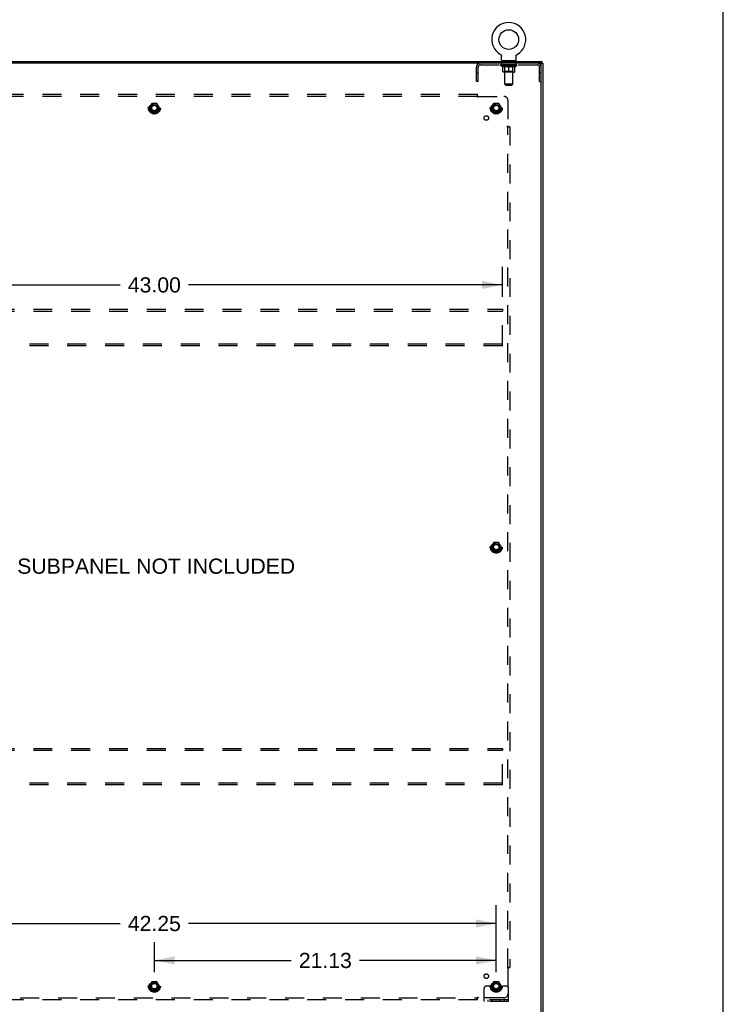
# Model space of a CAD drawing. Header units: inches. Extents: x 0 to 212, y 0 to 138.
# Tile 20 of 20: x 169 to 212, y 46 to 107. Entities that reach past the tile are written whole.
import ezdxf

# ---------------------------------------------------------------- set-up
doc = ezdxf.new("R2010")
doc.units = ezdxf.units.IN
doc.header["$LTSCALE"] = 11.6875
doc.header["$MEASUREMENT"] = 0
doc.linetypes.add('HIDDEN', pattern=[0.2, 0.1, -0.1])
doc.layers.get('0').update_dxf_attribs({"linetype": 'CONTINUOUS'})
for name, color, linetype in [('02___PRT_ALL_AXES', 7, 'CONTINUOUS'), ('DEFAULT_2', 8, 'HIDDEN'), ('DIMENSIONS', 7, 'CONTINUOUS')]:
    doc.layers.add(name, color=color, linetype=linetype)
doc.styles.get("Standard").update_dxf_attribs({"font": 'arial.ttf'})
doc.dimstyles.new('DIMSTYLE_1', dxfattribs={"dimtxt": 0.9375, "dimasz": 1.25, "dimexe": 0.09, "dimexo": 0.07, "dimgap": 0.0375, "dimtad": 0, "dimtih": 1, "dimtoh": 1, "dimzin": 4, "dimdsep": 46, "dimtxsty": 'Standard', "dimblk": '_FILLED', "dimblk1": '_FILLED', "dimblk2": '_FILLED', "dimcen": 0.09, "dimazin": 1, "dimtfac": 1, "dimtdec": 3, "dimtofl": 0, "dimtmove": 0, "dimatfit": 3, "dimldrblk": '_FILLED', "dimfxl": 0, "dimtolj": 1, "dimtzin": 4, "dimarcsym": 0})

# ---------------------------------------------------------------- blocks, each defined once
blk = doc.blocks.new('_FILLED')
at = {"color": 0, "linetype": 'ByBlock'}
blk.add_solid([(0, 0), (-1, 0.2), (-1, -0.2)], dxfattribs=at)
blk = doc.blocks.new('*D3')
at = {"layer": 'DIMENSIONS', "color": 2, "linetype": 'Continuous'}
for p, q in [((156.223, 48), (156.223, 52.123)), ((198.473, 48), (198.473, 52.123)), ((156.223, 50.998), (175.242, 50.998)), ((198.473, 50.998), (179.455, 50.998))]:
    blk.add_line(p, q, dxfattribs=at)
at = {"layer": 'DIMENSIONS', "color": 2, "linetype": 'Continuous', "xscale": 1.25, "yscale": 1.25, "zscale": 1.25, "rotation": 180}
blk.add_blockref('_FILLED', (156.223, 50.998), dxfattribs=at)
at = {"layer": 'DIMENSIONS', "color": 2, "linetype": 'Continuous', "xscale": 1.25, "yscale": 1.25, "zscale": 1.25}
blk.add_blockref('_FILLED', (198.473, 50.998), dxfattribs=at)
at = {"layer": 'DIMENSIONS', "color": 2, "linetype": 'Continuous', "insert": (177.348, 51.466), "char_height": 0.9375, "width": 3.27602, "attachment_point": 2, "line_spacing_factor": 0.9}
blk.add_mtext('42.25', dxfattribs=at)
blk = doc.blocks.new('*D4')
at = {"layer": 'DIMENSIONS', "color": 2, "linetype": 'Continuous'}
for p, q in [((177.348, 48), (177.348, 49.841)), ((198.473, 48), (198.473, 49.841)), ((177.348, 48.716), (185.804, 48.716)), ((198.473, 48.716), (190.018, 48.716))]:
    blk.add_line(p, q, dxfattribs=at)
at = {"layer": 'DIMENSIONS', "color": 2, "linetype": 'Continuous', "xscale": 1.25, "yscale": 1.25, "zscale": 1.25, "rotation": 180}
blk.add_blockref('_FILLED', (177.348, 48.716), dxfattribs=at)
at = {"layer": 'DIMENSIONS', "color": 2, "linetype": 'Continuous', "xscale": 1.25, "yscale": 1.25, "zscale": 1.25}
blk.add_blockref('_FILLED', (198.473, 48.716), dxfattribs=at)
at = {"layer": 'DIMENSIONS', "color": 2, "linetype": 'Continuous', "insert": (187.911, 49.185), "char_height": 0.9375, "width": 3.27602, "attachment_point": 2, "line_spacing_factor": 0.9}
blk.add_mtext('21.13', dxfattribs=at)
blk = doc.blocks.new('*D5')
at = {"layer": 'DIMENSIONS', "color": 2, "linetype": 'Continuous'}
for p, q in [((155.848, 89.709), (155.848, 91.571)), ((198.848, 89.709), (198.848, 91.571)), ((155.848, 90.446), (175.242, 90.446)), ((198.848, 90.446), (179.455, 90.446))]:
    blk.add_line(p, q, dxfattribs=at)
at = {"layer": 'DIMENSIONS', "color": 2, "linetype": 'Continuous', "xscale": 1.25, "yscale": 1.25, "zscale": 1.25, "rotation": 180}
blk.add_blockref('_FILLED', (155.848, 90.446), dxfattribs=at)
at = {"layer": 'DIMENSIONS', "color": 2, "linetype": 'Continuous', "xscale": 1.25, "yscale": 1.25, "zscale": 1.25}
blk.add_blockref('_FILLED', (198.848, 90.446), dxfattribs=at)
at = {"layer": 'DIMENSIONS', "color": 2, "linetype": 'Continuous', "insert": (177.348, 90.915), "char_height": 0.9375, "width": 3.27602, "attachment_point": 2, "line_spacing_factor": 0.9}
blk.add_mtext('43.00', dxfattribs=at)

msp = doc.modelspace()

# ---------------------------------------------------------------- linework, layer by layer
at = {"color": 7, "linetype": 'Continuous'}
for p, q in [((212.5, 0), (212.5, 137.5)), ((198.729, 104.685), (198.729, 104.685)), ((198.729, 104.685), (198.732, 104.683)), ((198.732, 104.683), (198.736, 104.681)), ((198.736, 104.681), (198.74, 104.678)), ((198.74, 104.678), (198.743, 104.675)), ((198.743, 104.676), (198.747, 104.673)), ((198.747, 104.673), (198.75, 104.67)), ((198.75, 104.67), (198.753, 104.667)), ((198.753, 104.667), (198.757, 104.664)), ((198.757, 104.664), (198.76, 104.661)), ((198.76, 104.661), (198.763, 104.657)), ((198.763, 104.657), (198.765, 104.654)), ((198.765, 104.654), (198.768, 104.65)), ((198.768, 104.65), (198.771, 104.647)), ((198.771, 104.647), (198.773, 104.643)), ((198.773, 104.643), (198.775, 104.639)), ((198.775, 104.639), (198.778, 104.635)), ((198.778, 104.635), (198.78, 104.631)), ((198.78, 104.631), (198.781, 104.627)), ((198.781, 104.627), (198.783, 104.623)), ((198.783, 104.623), (198.785, 104.619)), ((198.785, 104.619), (198.786, 104.615)), ((199.702, 104.615), (199.704, 104.619)), ((199.704, 104.619), (199.706, 104.623)), ((199.705, 104.623), (199.707, 104.627)), ((199.707, 104.627), (199.709, 104.631)), ((199.709, 104.631), (199.711, 104.635)), ((199.711, 104.635), (199.713, 104.639)), ((199.713, 104.639), (199.716, 104.643)), ((199.716, 104.643), (199.718, 104.647)), ((199.718, 104.647), (199.721, 104.65)), ((199.721, 104.65), (199.723, 104.654)), ((199.723, 104.654), (199.726, 104.657)), ((199.726, 104.657), (199.729, 104.661)), ((199.729, 104.661), (199.732, 104.664)), ((199.732, 104.664), (199.735, 104.667)), ((199.735, 104.667), (199.739, 104.67)), ((199.738, 104.67), (199.742, 104.673)), ((199.742, 104.673), (199.745, 104.676)), ((199.745, 104.675), (199.749, 104.678)), ((199.749, 104.678), (199.753, 104.681)), ((199.753, 104.681), (199.756, 104.683)), ((199.753, 104.681), (199.754, 104.682)), ((199.756, 104.683), (199.76, 104.685)), ((199.76, 104.685), (199.76, 104.685)), ((153.4, 104.25), (201.296, 104.25)), ((198.786, 104.615), (198.787, 104.611)), ((198.787, 104.611), (198.789, 104.606)), ((198.79, 104.602), (198.79, 104.598)), ((198.792, 104.34), (198.792, 104.576)), ((198.807, 104.28), (198.807, 104.25)), ((199.682, 104.28), (198.807, 104.28)), ((199.682, 104.28), (199.682, 104.25)), ((199.696, 104.576), (199.696, 104.58)), ((199.696, 104.34), (199.696, 104.576)), ((199.697, 104.589), (199.697, 104.593)), ((199.699, 104.602), (199.7, 104.606)), ((199.7, 104.606), (199.701, 104.611)), ((199.701, 104.611), (199.702, 104.615)), ((201.244, 104.099), (201.244, 104.146)), ((201.296, 104.25), (201.296, 104.146)), ((201.296, 104.146), (201.348, 104.146))]:
    msp.add_line(p, q, dxfattribs=at)
at = {"color": 3, "linetype": 'Continuous'}
for p, q in [((201.296, 104.146), (153.4, 104.146)), ((201.244, 44.414), (201.244, 104.086)), ((201.348, 104.146), (201.348, 44.354))]:
    msp.add_line(p, q, dxfattribs=at)
at = {"color": 7, "linetype": 'Continuous'}
for points in [[(198.789, 104.606), (198.79, 104.602), (198.79, 104.598), (198.791, 104.593), (198.792, 104.589), (198.792, 104.585), (198.792, 104.58), (198.792, 104.576)], [(198.792, 104.589), (198.792, 104.585), (198.792, 104.58)], [(199.696, 104.58), (199.697, 104.585), (199.697, 104.589), (199.697, 104.593), (199.698, 104.598), (199.699, 104.602)]]:
    msp.add_lwpolyline(points, dxfattribs=at)
msp.add_circle((199.244, 105.604), 0.609, dxfattribs=at)
for centre, radius, start, end in [((199.244, 105.604), 1.054, 299.10425, 240.89576), ((198.852, 104.34), 0.06, 180, 270), ((199.636, 104.34), 0.06, 270, 360)]:
    msp.add_arc(centre, radius, start, end, dxfattribs=at)
at = {"color": 3, "linetype": 'Continuous'}
msp.add_arc((201.184, 104.086), 0.06, 0, 90, dxfattribs=at)
at = {"layer": '02___PRT_ALL_AXES', "color": 8, "linetype": 'HIDDEN'}
for p, q in [((198.807, 104.042), (198.807, 104.146)), ((199.682, 104.146), (198.807, 104.146)), ((199.682, 104.042), (198.807, 104.042)), ((199.682, 104.042), (199.682, 104.146))]:
    msp.add_line(p, q, dxfattribs=at)
for centre, radius in [((177.348, 101.375), 0.372), ((177.348, 101.375), 0.356), ((177.348, 101.375), 0.25), ((198.473, 101.375), 0.372), ((198.473, 101.375), 0.356), ((198.473, 101.375), 0.25), ((177.348, 101.375), 0.183), ((198.473, 101.375), 0.183), ((197.855, 100.757), 0.141), ((198.473, 74.25), 0.372), ((198.473, 74.25), 0.356), ((198.473, 74.25), 0.25), ((198.473, 74.25), 0.183), ((177.348, 47.125), 0.372), ((177.348, 47.125), 0.356), ((197.855, 47.744), 0.141), ((198.473, 47.125), 0.372), ((198.473, 47.125), 0.356), ((177.348, 47.125), 0.25), ((177.348, 47.125), 0.183), ((198.473, 47.125), 0.25), ((198.473, 47.125), 0.183)]:
    msp.add_circle(centre, radius, dxfattribs=at)
at = {"layer": 'DEFAULT_2', "color": 8, "linetype": 'HIDDEN'}
for p, q in [((198.729, 104.685), (198.729, 104.685)), ((198.734, 104.682), (198.736, 104.681)), ((199.76, 104.685), (199.76, 104.685)), ((197.491, 104.042), (200.998, 104.042)), ((198.738, 104.005), (198.738, 104.042)), ((198.746, 104.037), (198.746, 104.042)), ((198.753, 104.034), (198.753, 104.037)), ((198.753, 104.034), (199.736, 104.034)), ((198.76, 104.034), (198.76, 104.037)), ((198.761, 104.034), (198.761, 104.037)), ((198.769, 104.037), (198.769, 104.042)), ((198.782, 104.034), (198.782, 104.037)), ((198.783, 104.034), (198.783, 104.037)), ((198.806, 104.037), (198.806, 104.042)), ((198.818, 104.034), (198.818, 104.037)), ((198.82, 104.034), (198.82, 104.037)), ((198.983, 104.037), (198.822, 104.037)), ((198.857, 104.037), (198.857, 104.042)), ((198.858, 104.034), (198.858, 104.037)), ((198.858, 104.034), (198.858, 104.037)), ((198.861, 104.034), (198.861, 104.037)), ((198.866, 104.034), (198.866, 104.037)), ((198.866, 104.034), (198.866, 104.037)), ((198.869, 104.034), (198.869, 104.037)), ((198.872, 104.034), (198.872, 104.038)), ((198.875, 104.034), (198.875, 104.037)), ((198.887, 104.034), (198.887, 104.037)), ((198.901, 104.034), (198.901, 104.039)), ((198.901, 104.034), (198.901, 104.037)), ((198.918, 104.034), (198.918, 104.037)), ((198.919, 104.037), (198.919, 104.042)), ((198.927, 104.034), (198.927, 104.037)), ((198.93, 104.034), (198.93, 104.037)), ((198.937, 104.034), (198.937, 104.037)), ((198.946, 104.034), (198.946, 104.04)), ((198.959, 104.034), (198.959, 104.037)), ((198.961, 104.034), (198.961, 104.037)), ((198.983, 104.034), (198.983, 104.037)), ((199.037, 104.037), (198.987, 104.037)), ((198.991, 104.037), (198.991, 104.042)), ((198.994, 104.28), (198.994, 104.25)), ((198.995, 102.84), (198.995, 104.25)), ((198.997, 104.034), (198.997, 104.037)), ((199, 104.034), (199, 104.037)), ((199.005, 104.034), (199.005, 104.041)), ((199.009, 104.034), (199.009, 104.037)), ((199.017, 104.034), (199.017, 104.037)), ((199.037, 104.034), (199.037, 104.037)), ((199.096, 104.037), (199.049, 104.037)), ((199.065, 104.034), (199.065, 104.037)), ((199.071, 104.037), (199.071, 104.042)), ((199.074, 104.034), (199.074, 104.037)), ((199.076, 104.034), (199.076, 104.042)), ((199.078, 104.034), (199.078, 104.037)), ((199.084, 104.034), (199.084, 104.037)), ((199.096, 104.034), (199.096, 104.037)), ((199.161, 104.037), (199.117, 104.037)), ((199.128, 104.034), (199.128, 104.037)), ((199.153, 104.037), (199.244, 104.042)), ((199.156, 104.037), (199.156, 104.042)), ((199.157, 104.042), (199.156, 104.042)), ((199.157, 104.037), (199.157, 104.042)), ((199.157, 104.034), (199.157, 104.037)), ((199.16, 104.034), (199.16, 104.037)), ((199.161, 104.034), (199.161, 104.037)), ((199.161, 104.034), (199.161, 104.037)), ((199.228, 104.037), (199.189, 104.037)), ((199.194, 104.034), (199.194, 104.037)), ((199.228, 104.034), (199.228, 104.037)), ((199.242, 104.037), (199.242, 104.037)), ((199.242, 104.034), (199.242, 104.037)), ((199.242, 104.034), (199.242, 104.037)), ((199.244, 104.037), (199.244, 104.042)), ((199.246, 104.034), (199.246, 104.037)), ((199.246, 104.034), (199.246, 104.037)), ((199.246, 104.037), (199.246, 104.037)), ((199.248, 104.037), (199.3, 104.037)), ((199.261, 104.034), (199.261, 104.037)), ((199.274, 104.037), (199.274, 104.041)), ((199.274, 104.041), (199.336, 104.037)), ((199.291, 104.037), (199.291, 104.04)), ((199.295, 104.034), (199.295, 104.037)), ((199.328, 104.034), (199.328, 104.037)), ((199.328, 104.034), (199.328, 104.037)), ((199.328, 104.037), (199.371, 104.037)), ((199.329, 104.034), (199.329, 104.037)), ((199.332, 104.037), (199.332, 104.042)), ((199.332, 104.037), (199.332, 104.042)), ((199.332, 104.042), (199.332, 104.042)), ((199.332, 104.034), (199.332, 104.037)), ((199.361, 104.034), (199.361, 104.037)), ((199.392, 104.034), (199.392, 104.037)), ((199.392, 104.037), (199.44, 104.037)), ((199.404, 104.034), (199.404, 104.037)), ((199.41, 104.034), (199.41, 104.037)), ((199.413, 104.034), (199.413, 104.042)), ((199.414, 104.034), (199.414, 104.037)), ((199.417, 104.037), (199.417, 104.042)), ((199.423, 104.034), (199.423, 104.037)), ((199.452, 104.034), (199.452, 104.037)), ((199.452, 104.037), (199.502, 104.037)), ((199.471, 104.034), (199.471, 104.037)), ((199.48, 104.034), (199.48, 104.037)), ((199.483, 104.034), (199.483, 104.041)), ((199.488, 104.034), (199.488, 104.037)), ((199.492, 104.034), (199.492, 104.037)), ((199.493, 102.84), (199.493, 104.25)), ((199.494, 104.28), (199.494, 104.25)), ((199.497, 104.037), (199.497, 104.042)), ((199.506, 104.034), (199.506, 104.037)), ((199.506, 104.037), (199.667, 104.037)), ((199.527, 104.034), (199.527, 104.037)), ((199.53, 104.034), (199.53, 104.037)), ((199.542, 104.034), (199.542, 104.04)), ((199.551, 104.034), (199.551, 104.037)), ((199.559, 104.034), (199.559, 104.037)), ((199.562, 104.034), (199.562, 104.037)), ((199.57, 104.037), (199.57, 104.042)), ((199.571, 104.034), (199.571, 104.037)), ((199.587, 104.034), (199.587, 104.039)), ((199.588, 104.034), (199.588, 104.037)), ((199.602, 104.034), (199.602, 104.037)), ((199.613, 104.034), (199.613, 104.037)), ((199.617, 104.034), (199.617, 104.038)), ((199.62, 104.034), (199.62, 104.037)), ((199.622, 104.034), (199.622, 104.037)), ((199.622, 104.034), (199.622, 104.037)), ((199.628, 104.034), (199.628, 104.037)), ((199.63, 104.034), (199.63, 104.037)), ((199.631, 104.034), (199.631, 104.037)), ((199.632, 104.037), (199.632, 104.042)), ((199.669, 104.034), (199.669, 104.037)), ((199.671, 104.034), (199.671, 104.037)), ((199.683, 104.037), (199.683, 104.042)), ((199.706, 104.034), (199.706, 104.037)), ((199.707, 104.034), (199.707, 104.037)), ((199.72, 104.037), (199.72, 104.042)), ((199.728, 104.034), (199.728, 104.037)), ((199.729, 104.034), (199.729, 104.037)), ((199.736, 104.034), (199.736, 104.037)), ((199.743, 104.037), (199.743, 104.042)), ((199.751, 104.005), (199.751, 104.042)), ((197.244, 103.021), (197.244, 103.9)), ((197.348, 103.551), (197.244, 103.551)), ((197.348, 103.021), (197.348, 103.9)), ((199.751, 104.005), (198.738, 104.005)), ((198.865, 103.916), (198.738, 104.005)), ((198.865, 103.916), (198.874, 103.916)), ((198.874, 103.626), (198.874, 103.951)), ((199.585, 103.596), (198.903, 103.596)), ((198.994, 103.628), (198.962, 103.596)), ((199.131, 103.916), (198.988, 103.916)), ((198.994, 103.628), (198.994, 104.003)), ((199.494, 103.628), (198.994, 103.628)), ((199.244, 103.596), (199.244, 103.951)), ((199.501, 103.916), (199.357, 103.916)), ((199.494, 103.628), (199.494, 104.003)), ((199.494, 103.628), (199.526, 103.596)), ((199.615, 103.626), (199.615, 103.951)), ((199.615, 103.916), (199.623, 103.916)), ((199.623, 103.916), (199.751, 104.005)), ((201.14, 103.021), (201.14, 103.9)), ((201.244, 103.551), (201.14, 103.551)), ((197.348, 103.021), (197.244, 103.021)), ((199.493, 102.84), (198.995, 102.84)), ((199.055, 102.78), (198.995, 102.84)), ((199.433, 102.78), (199.493, 102.84)), ((201.14, 103.021), (201.244, 103.021)), ((197.317, 102.219), (157.38, 102.219)), ((197.317, 102.053), (197.317, 102.219)), ((199.055, 102.78), (199.433, 102.78)), ((197.317, 102.094), (157.38, 102.094)), ((177.185, 101.648), (177.031, 101.38)), ((177.503, 101.653), (177.194, 101.653)), ((177.666, 101.38), (177.511, 101.648)), ((197.352, 102.094), (198.942, 102.094)), ((198.31, 101.648), (198.156, 101.38)), ((198.628, 101.653), (198.319, 101.653)), ((198.791, 101.38), (198.636, 101.648)), ((199.192, 101.844), (199.192, 100.255)), ((177.031, 101.37), (177.185, 101.103)), ((177.503, 101.098), (177.194, 101.098)), ((177.511, 101.103), (177.666, 101.37)), ((198.156, 101.37), (198.31, 101.103)), ((198.628, 101.098), (198.319, 101.098)), ((198.636, 101.103), (198.791, 101.37)), ((199.151, 100.219), (199.317, 100.219)), ((199.192, 48.282), (199.192, 100.219)), ((199.211, 100.236), (199.204, 100.243)), ((199.317, 100.219), (199.317, 48.282)), ((155.848, 88.938), (198.848, 88.938)), ((155.848, 88.834), (198.848, 88.834)), ((198.848, 88.938), (198.848, 88.834)), ((198.848, 86.792), (198.848, 88.834)), ((198.848, 86.792), (155.848, 86.792)), ((198.848, 86.688), (155.848, 86.688)), ((198.848, 86.688), (198.848, 86.792)), ((198.31, 74.523), (198.156, 74.255)), ((198.156, 74.245), (198.31, 73.978)), ((198.628, 74.528), (198.319, 74.528)), ((198.791, 74.255), (198.636, 74.523)), ((198.636, 73.978), (198.791, 74.245)), ((198.628, 73.973), (198.319, 73.973)), ((155.848, 61.813), (198.848, 61.813)), ((155.848, 61.709), (198.848, 61.709)), ((198.848, 61.813), (198.848, 61.709)), ((198.848, 59.667), (198.848, 61.709)), ((198.848, 59.667), (155.848, 59.667)), ((198.848, 59.563), (198.848, 59.667)), ((198.848, 59.563), (155.848, 59.563)), ((199.151, 48.282), (199.317, 48.282)), ((199.192, 48.246), (199.192, 46.657)), ((177.185, 47.398), (177.031, 47.13)), ((177.031, 47.12), (177.185, 46.853)), ((177.503, 47.403), (177.194, 47.403)), ((177.503, 46.848), (177.194, 46.848)), ((177.666, 47.13), (177.511, 47.398)), ((177.511, 46.853), (177.666, 47.12)), ((197.723, 46.178), (197.723, 47)), ((197.937, 47.125), (197.848, 47.125)), ((198.059, 47.125), (197.937, 47.125)), ((198.298, 47.125), (198.059, 47.125)), ((198.31, 47.398), (198.156, 47.13)), ((198.156, 47.12), (198.31, 46.853)), ((198.628, 47.403), (198.319, 47.403)), ((198.628, 46.848), (198.319, 46.848)), ((198.791, 47.13), (198.636, 47.398)), ((198.636, 46.853), (198.791, 47.12)), ((198.648, 47.125), (198.888, 47.125)), ((199.009, 47.125), (198.888, 47.125)), ((199.098, 47.125), (199.009, 47.125)), ((199.223, 46.178), (199.223, 47)), ((157.38, 46.407), (197.317, 46.407)), ((197.317, 46.282), (157.38, 46.282)), ((197.317, 46.282), (197.317, 46.448)), ((197.334, 46.388), (197.341, 46.394)), ((198.942, 46.407), (197.352, 46.407)), ((199.223, 46.282), (197.723, 46.282)), ((197.97, 46.178), (197.97, 46.282)), ((198.226, 46.178), (198.226, 46.282)), ((198.72, 46.178), (198.72, 46.282)), ((198.976, 46.178), (198.976, 46.282)), ((199.223, 46.178), (197.723, 46.178))]:
    msp.add_line(p, q, dxfattribs=at)
for points in [[(198.874, 103.951), (198.894, 103.943), (198.915, 103.935), (198.935, 103.929), (198.954, 103.924), (198.974, 103.919), (198.994, 103.916)], [(198.988, 103.916), (198.969, 103.92), (198.95, 103.924), (198.931, 103.929), (198.912, 103.935), (198.893, 103.942), (198.874, 103.95)], [(199.124, 103.916), (199.144, 103.92), (199.163, 103.924), (199.183, 103.929), (199.203, 103.936), (199.224, 103.943), (199.244, 103.951)], [(199.244, 103.949), (199.225, 103.942), (199.206, 103.935), (199.187, 103.929), (199.168, 103.924), (199.15, 103.92), (199.131, 103.916)], [(199.244, 103.951), (199.265, 103.943), (199.286, 103.936), (199.306, 103.929), (199.326, 103.924), (199.345, 103.92), (199.365, 103.916)], [(199.357, 103.916), (199.339, 103.92), (199.32, 103.924), (199.301, 103.929), (199.283, 103.935), (199.264, 103.942), (199.244, 103.949)], [(199.495, 103.916), (199.515, 103.92), (199.535, 103.924), (199.554, 103.929), (199.574, 103.936), (199.594, 103.943), (199.615, 103.951)], [(199.615, 103.95), (199.595, 103.942), (199.576, 103.935), (199.557, 103.929), (199.538, 103.924), (199.52, 103.92), (199.501, 103.916)], [(197.317, 102.133), (197.319, 102.131), (197.32, 102.128), (197.322, 102.126), (197.323, 102.124), (197.325, 102.123), (197.326, 102.121), (197.328, 102.119), (197.33, 102.117), (197.331, 102.116), (197.333, 102.114), (197.334, 102.113)], [(197.317, 102.053), (197.319, 102.054), (197.321, 102.055), (197.322, 102.056), (197.324, 102.057), (197.325, 102.058), (197.327, 102.059), (197.328, 102.06), (197.33, 102.062), (197.331, 102.063), (197.333, 102.065), (197.334, 102.067), (197.335, 102.069), (197.337, 102.071), (197.338, 102.073), (197.34, 102.075), (197.341, 102.077), (197.342, 102.079), (197.344, 102.082), (197.345, 102.084), (197.347, 102.086), (197.348, 102.089), (197.35, 102.091), (197.351, 102.093), (197.352, 102.094)], [(197.334, 102.113), (197.341, 102.106), (197.343, 102.105), (197.344, 102.103), (197.346, 102.101), (197.348, 102.099), (197.35, 102.097), (197.351, 102.096), (197.352, 102.094)], [(199.151, 100.219), (199.152, 100.221), (199.153, 100.223), (199.153, 100.224), (199.154, 100.226), (199.155, 100.227), (199.157, 100.229), (199.158, 100.231), (199.16, 100.232), (199.161, 100.233), (199.163, 100.235), (199.165, 100.236), (199.166, 100.238), (199.168, 100.239), (199.171, 100.24), (199.173, 100.242)], [(199.173, 100.242), (199.177, 100.244), (199.18, 100.246), (199.182, 100.247), (199.184, 100.249), (199.187, 100.25), (199.189, 100.252), (199.19, 100.253), (199.192, 100.255)], [(199.204, 100.243), (199.202, 100.245), (199.201, 100.246), (199.199, 100.248), (199.197, 100.25), (199.195, 100.252), (199.194, 100.253), (199.192, 100.255)], [(199.231, 100.219), (199.228, 100.221), (199.226, 100.222), (199.224, 100.224), (199.222, 100.225), (199.22, 100.227), (199.219, 100.229), (199.217, 100.23), (199.215, 100.232), (199.214, 100.233), (199.212, 100.235), (199.211, 100.236)], [(199.151, 48.282), (199.152, 48.28), (199.153, 48.278), (199.153, 48.277), (199.154, 48.275), (199.155, 48.273), (199.157, 48.272), (199.158, 48.27), (199.16, 48.269), (199.161, 48.267), (199.163, 48.266), (199.165, 48.265), (199.166, 48.263), (199.168, 48.262), (199.171, 48.261), (199.173, 48.259), (199.177, 48.256)], [(199.177, 48.256), (199.18, 48.255), (199.182, 48.254), (199.184, 48.252), (199.187, 48.251), (199.189, 48.249), (199.19, 48.248), (199.192, 48.246)], [(199.211, 48.265), (199.204, 48.258), (199.202, 48.256), (199.201, 48.254), (199.199, 48.253), (199.197, 48.251), (199.195, 48.249), (199.194, 48.248), (199.192, 48.246)], [(199.231, 48.282), (199.228, 48.28), (199.226, 48.279), (199.224, 48.277), (199.222, 48.275), (199.22, 48.274), (199.219, 48.272), (199.217, 48.271), (199.215, 48.269), (199.214, 48.268), (199.212, 48.266), (199.211, 48.265)], [(197.317, 46.448), (197.319, 46.447), (197.321, 46.446), (197.322, 46.445), (197.324, 46.444), (197.325, 46.443), (197.327, 46.442), (197.328, 46.441), (197.33, 46.439), (197.331, 46.438), (197.333, 46.436), (197.334, 46.434), (197.335, 46.432), (197.337, 46.43), (197.338, 46.428), (197.34, 46.426)], [(197.317, 46.368), (197.319, 46.37), (197.32, 46.372), (197.322, 46.374), (197.323, 46.376), (197.325, 46.378), (197.326, 46.38), (197.328, 46.382), (197.33, 46.383), (197.331, 46.385), (197.333, 46.386), (197.334, 46.388)], [(197.34, 46.426), (197.342, 46.421), (197.344, 46.419), (197.345, 46.417), (197.347, 46.414), (197.348, 46.412), (197.35, 46.41), (197.351, 46.408), (197.352, 46.407)], [(197.341, 46.394), (197.343, 46.396), (197.344, 46.398), (197.346, 46.4), (197.348, 46.402), (197.35, 46.404), (197.351, 46.405), (197.352, 46.407)]]:
    msp.add_lwpolyline(points, dxfattribs=at)
for centre, radius in [((177.348, 101.375), 0.318), ((177.348, 101.375), 0.204), ((198.473, 101.375), 0.318), ((198.473, 101.375), 0.204), ((177.348, 101.375), 0.183), ((177.348, 101.375), 0.183), ((177.348, 101.375), 0.166), ((198.473, 101.375), 0.183), ((198.473, 101.375), 0.183), ((198.473, 101.375), 0.166), ((198.473, 74.25), 0.318), ((198.473, 74.25), 0.204), ((198.473, 74.25), 0.183), ((198.473, 74.25), 0.183), ((198.473, 74.25), 0.166), ((177.348, 47.125), 0.318), ((177.348, 47.125), 0.204), ((177.348, 47.125), 0.183), ((177.348, 47.125), 0.183), ((177.348, 47.125), 0.166), ((198.473, 47.125), 0.318), ((198.473, 47.125), 0.204), ((198.473, 47.125), 0.183), ((198.473, 47.125), 0.183), ((198.473, 47.125), 0.166)]:
    msp.add_circle(centre, radius, dxfattribs=at)
for centre, radius, start, end in [((197.491, 103.9), 0.246, 90, 180), ((197.491, 103.9), 0.142, 90, 180), ((198.962, 104.003), 0.0318, 0, 90), ((198.965, 104.25), 0.03, 0, 90), ((199.523, 104.25), 0.03, 90, 180), ((199.526, 104.003), 0.0318, 90, 180), ((200.998, 103.9), 0.246, 0, 90), ((200.998, 103.9), 0.142, 0, 90), ((198.903, 103.626), 0.0296, 180, 270), ((199.585, 103.626), 0.0296, 270, 360), ((177.194, 101.643), 0.01, 90.01235, 149.98915), ((177.503, 101.643), 0.01, 30.01204, 89.98872), ((198.319, 101.643), 0.01, 90.01235, 149.98915), ((198.628, 101.643), 0.01, 30.01204, 89.98872), ((198.942, 101.844), 0.25, 0, 90), ((177.039, 101.375), 0.01, 150.01268, 209.98829), ((177.194, 101.108), 0.01, 210.01204, 269.98872), ((177.503, 101.108), 0.01, 270.01235, 329.98915), ((177.657, 101.375), 0.01, 330.01268, 29.98829), ((198.164, 101.375), 0.01, 150.01268, 209.98829), ((198.319, 101.108), 0.01, 210.01204, 269.98872), ((198.628, 101.108), 0.01, 270.01235, 329.98915), ((198.782, 101.375), 0.01, 330.01268, 29.98829), ((198.164, 74.25), 0.01, 150.01268, 209.98829), ((198.319, 74.518), 0.01, 90.01235, 149.98915), ((198.628, 74.518), 0.01, 30.01204, 89.98872), ((198.782, 74.25), 0.01, 330.01268, 29.98829), ((198.319, 73.983), 0.01, 210.01204, 269.98872), ((198.628, 73.983), 0.01, 270.01235, 329.98915), ((177.039, 47.125), 0.01, 150.01268, 209.98829), ((177.194, 47.393), 0.01, 90.01235, 149.98915), ((177.194, 46.858), 0.01, 210.01204, 269.98872), ((177.503, 47.393), 0.01, 30.01204, 89.98872), ((177.503, 46.858), 0.01, 270.01235, 329.98915), ((177.657, 47.125), 0.01, 330.01268, 29.98829), ((197.848, 47), 0.125, 90, 180), ((198.164, 47.125), 0.01, 150.01268, 209.98829), ((198.473, 47.125), 0.175, 180, 360), ((198.319, 47.393), 0.01, 90.01235, 149.98915), ((198.319, 46.858), 0.01, 210.01204, 269.98872), ((198.628, 47.393), 0.01, 30.01204, 89.98872), ((198.628, 46.858), 0.01, 270.01235, 329.98915), ((198.782, 47.125), 0.01, 330.01268, 29.98829), ((199.098, 47), 0.125, 0, 90), ((198.942, 46.657), 0.25, 270, 360)]:
    msp.add_arc(centre, radius, start, end, dxfattribs=at)
for centre, major_axis, ratio, start_param, end_param in [((199.244, 104.042), (0.506, 0.005), 0.05963, 2.96643, 3.140963), ((198.722, 104.033), (0.158, 0), 0.060556, 0.430652, 1.470503), ((199.244, 104.042), (0.506, 0), 0.060556, -3.141593, -2.96706), ((198.722, 104.028), (0.158, 0.002), 0.05963, 1.376596, 1.469874), ((199.244, 104.042), (0.506, 0.011), 0.05688, 2.791345, 2.965878), ((198.703, 104.033), (0.158, 0.002), 0.05963, 0.25549, 1.295341), ((198.758, 104.033), (0.158, -0.002), 0.05963, 0.605815, 1.645666), ((199.244, 104.042), (0.506, -0.005), 0.05963, -2.96643, -2.791898), ((198.758, 104.028), (0.158, 0), 0.060556, 1.551758, 1.645036), ((198.703, 104.028), (0.158, 0.003), 0.05688, 1.20151, 1.294789), ((198.759, 104.029), (0.131, 0.001), 0.05963, 1.065228, 1.614276), ((198.743, 104.029), (0.131, 0.003), 0.05688, 0.890143, 1.43919), ((198.789, 104.029), (0.131, 0), 0.060556, 1.240391, 1.789438), ((199.244, 104.042), (0.506, 0.015), 0.052395, 2.616403, 2.790936), ((198.7, 104.033), (0.158, 0.003), 0.05688, 0.080405, 1.120256), ((198.808, 104.033), (0.158, -0.003), 0.05688, 0.7809, 1.820751), ((199.244, 104.042), (0.506, -0.011), 0.05688, -2.791345, -2.616812), ((198.808, 104.028), (0.158, -0.002), 0.05963, 1.72692, 1.820198), ((198.7, 104.028), (0.158, 0.005), 0.052395, 1.026568, 1.119847), ((198.742, 104.029), (0.131, 0.004), 0.052395, 0.715201, 1.264248), ((198.833, 104.029), (0.131, -0.001), 0.05963, 1.415553, 1.9646), ((199.244, 104.042), (0.506, 0.02), 0.046319, 2.441654, 2.616187), ((198.871, 104.033), (0.158, -0.005), 0.052395, 0.955842, 1.995693), ((198.713, 104.033), (0.158, 0.005), 0.052395, -0.094537, 0.945314), ((199.244, 104.042), (0.506, -0.015), 0.052395, -2.616403, -2.44187), ((198.871, 104.028), (0.158, -0.003), 0.05688, 1.902006, 1.995284), ((198.713, 104.028), (0.158, 0.006), 0.046319, 0.851819, 0.945098), ((198.757, 104.029), (0.131, 0.005), 0.046319, 0.540452, 1.089499), ((198.89, 104.029), (0.131, -0.003), 0.05688, 1.590638, 2.139686), ((199.244, 104.042), (0.506, 0.024), 0.038841, 2.267123, 2.441656), ((198.946, 104.033), (0.158, -0.006), 0.046319, 1.130591, 2.170442), ((198.743, 104.033), (0.158, 0.006), 0.046319, -0.269286, 0.770565), ((199.244, 104.042), (0.506, -0.02), 0.046319, -2.441654, -2.267121), ((198.946, 104.028), (0.158, -0.005), 0.052395, 2.076947, 2.170226), ((198.743, 104.028), (0.158, 0.007), 0.038841, 0.677289, 0.770567), ((198.786, 104.029), (0.131, 0.006), 0.038841, 0.365921, 0.914969), ((198.958, 104.029), (0.131, -0.004), 0.052395, 1.76558, 2.314627), ((199.244, 104.042), (0.506, 0.027), 0.030195, 2.09281, 2.267343), ((199.029, 104.033), (0.158, -0.007), 0.038841, 1.305122, 2.344973), ((198.788, 104.033), (0.158, 0.007), 0.038841, -0.443817, 0.596034), ((199.244, 104.042), (0.506, -0.024), 0.038841, -2.267123, -2.092591), ((199.029, 104.028), (0.158, -0.006), 0.046319, 2.251696, 2.344975), ((198.788, 104.028), (0.158, 0.008), 0.030195, 0.502975, 0.596254), ((198.83, 104.029), (0.131, 0.007), 0.030195, 0.191608, 0.740655), ((199.034, 104.029), (0.131, -0.005), 0.046319, 1.940329, 2.489376), ((198.847, 104.033), (0.158, 0.008), 0.030195, -0.61813, 0.421721), ((199.244, 104.042), (0.506, 0.029), 0.020645, 1.918687, 2.09322), ((199.12, 104.033), (0.158, -0.008), 0.030195, 1.479435, 2.519286), ((199.244, 104.042), (0.506, -0.027), 0.030195, -2.09281, -1.918277), ((199.12, 104.028), (0.158, -0.007), 0.038841, 2.426227, 2.519505), ((198.847, 104.028), (0.158, 0.009), 0.020645, 0.328852, 0.422131), ((198.886, 104.029), (0.131, 0.007), 0.020645, 0.017485, 0.566532), ((199.117, 104.029), (0.131, -0.006), 0.038841, 2.11486, 2.663907), ((198.918, 104.033), (0.158, 0.009), 0.020645, -0.792253, 0.247598), ((199.244, 104.042), (0.506, 0.03), 0.010478, 1.744704, 1.919237), ((199.214, 104.033), (0.158, -0.009), 0.020645, 1.653558, 2.693409), ((199.244, 104.042), (0.506, -0.029), 0.020645, -1.918687, -1.744154), ((199.214, 104.028), (0.158, -0.008), 0.030195, 2.60054, 2.693819), ((198.918, 104.028), (0.158, 0.009), 0.010478, 0.154869, 0.248148), ((198.953, 104.029), (0.131, 0.008), 0.010478, 6.126688, 6.675735), ((199.203, 104.029), (0.131, -0.007), 0.030195, 2.289173, 2.83822), ((198.998, 104.033), (0.158, 0.009), 0.010478, -0.966236, -0.000846), ((199.309, 104.033), (0.158, -0.009), 0.010478, 1.827541, 2.867392), ((199.244, 104.042), (0.506, -0.03), 0.010478, -1.744704, -1.563007), ((199.309, 104.028), (0.158, -0.009), 0.020645, 2.774664, 2.867942), ((199.291, 104.029), (0.131, -0.007), 0.020645, 2.463296, 3.012344), ((199.18, 104.033), (0.158, 0.009), 0.010478, 0.274201, 1.314052), ((199.111, 104.029), (0.131, 0.008), 0.010478, -0.000483, 0.504314), ((199.087, 104.028), (0.158, 0.009), 0.010478, 0.099668, 0.192946), ((199.244, 104.042), (0.506, 0.03), 0.010478, -1.571421, -1.396888), ((199.402, 104.028), (0.158, -0.009), 0.010478, 2.74231, 2.948646), ((199.378, 104.029), (0.131, -0.008), 0.010478, 2.637279, 3.14189), ((199.275, 104.033), (0.158, 0.009), 0.020645, 0.448184, 1.488034), ((199.197, 104.029), (0.131, 0.007), 0.020645, 0.129249, 0.678296), ((199.18, 104.028), (0.158, 0.009), 0.020645, 0.273651, 0.366929), ((199.244, 104.042), (0.506, 0.029), 0.020645, -1.397439, -1.222906), ((199.49, 104.033), (0.158, -0.009), 0.010478, -3.140747, -2.175357), ((199.244, 104.042), (0.506, -0.03), 0.010478, 1.222355, 1.396888), ((199.369, 104.033), (0.158, 0.008), 0.030195, 0.622307, 1.662158), ((199.285, 104.029), (0.131, 0.007), 0.030195, 0.303372, 0.852419), ((199.536, 104.029), (0.131, -0.008), 0.010478, 2.749043, 3.29809), ((199.571, 104.033), (0.158, -0.009), 0.020645, 2.893995, 3.933846), ((199.275, 104.028), (0.158, 0.008), 0.030195, 0.447774, 0.541052), ((199.571, 104.028), (0.158, -0.009), 0.010478, 2.893445, 2.986723), ((199.244, 104.042), (0.506, 0.027), 0.030195, -1.223315, -1.048783), ((199.244, 104.042), (0.506, -0.029), 0.020645, 1.048373, 1.222906), ((199.459, 104.033), (0.158, 0.007), 0.038841, 0.79662, 1.836471), ((199.372, 104.029), (0.131, 0.006), 0.038841, 0.477686, 1.026733), ((199.603, 104.029), (0.131, -0.007), 0.020645, 2.57506, 3.124108), ((199.642, 104.033), (0.158, -0.008), 0.030195, 2.719872, 3.759723), ((199.543, 104.033), (0.158, 0.006), 0.046319, 0.971151, 2.011002), ((199.369, 104.028), (0.158, 0.007), 0.038841, 0.622087, 0.715366), ((199.642, 104.028), (0.158, -0.009), 0.020645, 2.719462, 2.812741), ((199.244, 104.042), (0.506, 0.024), 0.038841, -1.049002, -0.874469), ((199.244, 104.042), (0.506, -0.027), 0.030195, 0.87425, 1.048783), ((199.454, 104.029), (0.131, 0.005), 0.046319, 0.652216, 1.201263), ((199.618, 104.033), (0.158, 0.005), 0.052395, 1.1459, 2.185751), ((199.659, 104.029), (0.131, -0.007), 0.030195, 2.400937, 2.949985), ((199.701, 104.033), (0.158, -0.007), 0.038841, 2.545558, 3.585409), ((199.531, 104.029), (0.131, 0.004), 0.052395, 0.826965, 1.376012), ((199.459, 104.028), (0.158, 0.006), 0.046319, 0.796618, 0.889896), ((199.701, 104.028), (0.158, -0.008), 0.030195, 2.545339, 2.638617), ((199.681, 104.033), (0.158, 0.003), 0.05688, 1.320842, 2.360692), ((199.244, 104.042), (0.506, 0.02), 0.046319, -0.874471, -0.699939), ((199.244, 104.042), (0.506, -0.024), 0.038841, 0.699936, 0.874469), ((199.746, 104.033), (0.158, -0.006), 0.046319, 2.371028, 3.410879), ((199.702, 104.029), (0.131, -0.006), 0.038841, 2.226624, 2.775671), ((199.731, 104.033), (0.158, 0.002), 0.05963, 1.495927, 2.535778), ((199.598, 104.029), (0.131, 0.003), 0.05688, 1.001907, 1.550954), ((199.775, 104.033), (0.158, -0.005), 0.052395, 2.196279, 3.23613), ((199.732, 104.029), (0.131, -0.005), 0.046319, 2.052093, 2.601141), ((199.543, 104.028), (0.158, 0.005), 0.052395, 0.971367, 1.064645), ((199.766, 104.033), (0.158, 0), 0.060556, 1.671089, 2.71094), ((199.746, 104.028), (0.158, -0.007), 0.038841, 2.371026, 2.464304), ((199.789, 104.033), (0.158, -0.003), 0.05688, 2.021337, 3.061188), ((199.244, 104.042), (0.506, 0.015), 0.052395, -0.699723, -0.52519), ((199.244, 104.042), (0.506, -0.02), 0.046319, 0.525406, 0.699939), ((199.786, 104.033), (0.158, -0.002), 0.05963, 1.846251, 2.886102), ((199.655, 104.029), (0.131, 0.001), 0.05963, 1.176993, 1.72604), ((199.746, 104.029), (0.131, -0.004), 0.052395, 1.877344, 2.426392), ((199.7, 104.029), (0.131, 0), 0.060556, 1.352155, 1.901202), ((199.746, 104.029), (0.131, -0.003), 0.05688, 1.702402, 2.25145), ((199.73, 104.029), (0.131, -0.001), 0.05963, 1.527317, 2.076364), ((199.618, 104.028), (0.158, 0.003), 0.05688, 1.146309, 1.239587), ((199.775, 104.028), (0.158, -0.006), 0.046319, 2.196495, 2.289773), ((199.244, 104.042), (0.506, 0.011), 0.05688, -0.524781, -0.350248), ((199.244, 104.042), (0.506, -0.015), 0.052395, 0.350657, 0.52519), ((199.681, 104.028), (0.158, 0.002), 0.05963, 1.321394, 1.414673), ((199.789, 104.028), (0.158, -0.005), 0.052395, 2.021746, 2.115024), ((199.244, 104.042), (0.506, 0.005), 0.05963, -0.349695, -0.175162), ((199.244, 104.042), (0.506, -0.011), 0.05688, 0.175715, 0.350248), ((199.731, 104.028), (0.158, 0), 0.060556, 1.496556, 1.589835), ((199.786, 104.028), (0.158, -0.003), 0.05688, 1.846804, 1.940083), ((199.766, 104.028), (0.158, -0.002), 0.05963, 1.671719, 1.764997), ((199.244, 104.042), (0.506, 0), 0.060556, -0.174533, 0), ((199.244, 104.042), (0.506, -0.005), 0.05963, 0.000629, 0.175162)]:
    msp.add_ellipse(centre, major_axis=major_axis, ratio=ratio, start_param=start_param, end_param=end_param, dxfattribs=at)

# ---------------------------------------------------------------- texts
at = {"layer": 'DIMENSIONS', "color": 2, "linetype": 'Continuous', "insert": (177.462, 73.541), "char_height": 0.9375, "width": 17.14336, "attachment_point": 2, "line_spacing_factor": 0.9}
msp.add_mtext('SUBPANEL NOT INCLUDED', dxfattribs=at)

# ---------------------------------------------------------------- dimensions: what is measured, and where the dimension line sits
at = {"layer": 'DIMENSIONS', "color": 2, "linetype": 'Continuous'}
dim = msp.add_linear_dim(base=(198.848, 90.446), p1=(155.848, 91.641), p2=(198.848, 91.641), dimstyle='DIMSTYLE_1', dxfattribs=at)
dim.commit()
dim.dimension.update_dxf_attribs({"geometry": '*D5', "text_midpoint": (177.324, 90.441), "dimtype": 160})
for base, p1, p2, picture, middle in [((156.223, 50.998), (198.473, 47.93), (156.223, 47.93), '*D3', (177.327, 50.992)), ((177.348332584, 48.715879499), (198.473332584, 49.910879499), (177.348332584, 49.910879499), '*D4', (187.898384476, 48.71064949))]:
    dim = msp.add_linear_dim(base=base, p1=p1, p2=p2, angle=180, dimstyle='DIMSTYLE_1', dxfattribs=at)
    dim.commit()
    dim.dimension.update_dxf_attribs({"geometry": picture, "text_midpoint": middle, "dimtype": 160})

doc.saveas('drawing.dxf')
